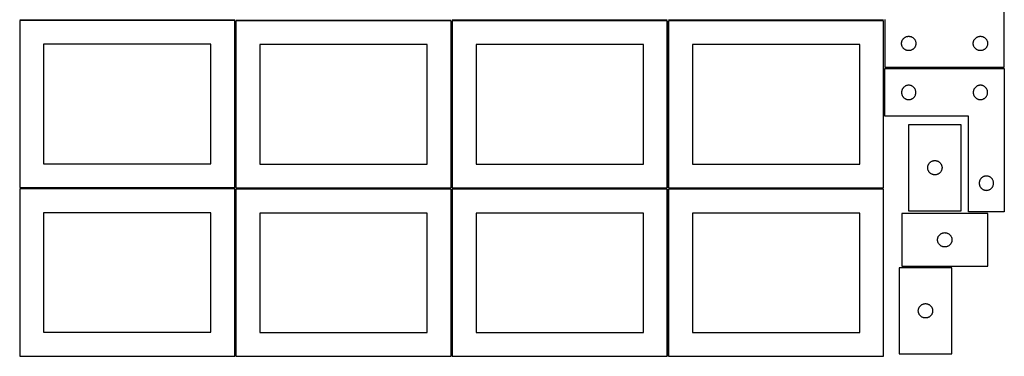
# Model space of a CAD drawing. Header units: millimetres. Extents: x 7 to 1243, y 7 to 2493.
# Tile 1 of 14: x 7 to 1243, y 7 to 429. Entities that reach past the tile are written whole.
import ezdxf

# ---------------------------------------------------------------- set-up
doc = ezdxf.new("R2010")
doc.units = ezdxf.units.MM
doc.layers.add('COMMON', color=5, linetype='CONTINUOUS', true_color=0x0000ff)
doc.layers.add('CUT', color=7, linetype='CONTINUOUS', true_color=0x000000)

msp = doc.modelspace()

# ---------------------------------------------------------------- linework, layer by layer
at = {"layer": 'COMMON'}
for p, q in [((6.541899, 429.282866), (276.518768, 429.282866)), ((278.062895, 428.791931), (548.062895, 428.791931)), ((548.812895, 428.041931), (548.812895, 218.062896)), ((819.562896, 428.812897), (549.562896, 428.812897)), ((820.312896, 428.05069), (820.312896, 218.062896)), ((1091.062897, 428.800691), (821.062897, 428.800691)), ((278.062895, 217.29193), (548.0419, 217.29193)), ((548.7919, 216.54193), (548.7919, 6.54193)), ((820.291901, 216.54193), (820.291901, 6.54193)), ((821.062897, 217.29193), (1091.041902, 217.29193))]:
    msp.add_line(p, q, dxfattribs=at)
at = {"layer": 'CUT'}
for p, q in [((1242.604735, 369.562929), (1242.604735, 549.562929)), ((276.518768, 428.532866), (6.518768, 428.532866)), ((6.518768, 428.532866), (6.518768, 218.532866)), ((276.518768, 218.532866), (276.518768, 428.532866)), ((548.062895, 428.041931), (278.062895, 428.041931)), ((278.062895, 428.041931), (278.062895, 218.041931)), ((548.062895, 218.041931), (548.062895, 428.041931)), ((819.562896, 428.062896), (549.562896, 428.062896)), ((549.562896, 428.062896), (549.562896, 218.062896)), ((819.562896, 218.062896), (819.562896, 428.062896)), ((1091.062897, 428.05069), (821.062897, 428.05069)), ((821.062897, 428.05069), (821.062897, 218.05069)), ((1091.062897, 218.05069), (1091.062897, 428.05069)), ((1092.604735, 429.562929), (1092.604735, 369.562929)), ((1119.160584, 407.877845), (1119.71178, 408.0853)), ((1119.71178, 408.0853), (1120.275363, 408.256261)), ((1120.275363, 408.256261), (1120.848922, 408.389996)), ((1120.848922, 408.389996), (1121.429999, 408.485933)), ((1121.429999, 408.485933), (1122.016107, 408.543659)), ((1122.016107, 408.543659), (1122.604735, 408.562929)), ((1122.604735, 408.562929), (1123.193363, 408.543659)), ((1123.193363, 408.543659), (1123.77947, 408.485933)), ((1123.77947, 408.485933), (1124.360548, 408.389996)), ((1124.360548, 408.389996), (1124.934106, 408.256261)), ((1124.934106, 408.256261), (1125.49769, 408.0853)), ((1125.49769, 408.0853), (1126.048886, 407.877845)), ((1209.160584, 407.877845), (1209.71178, 408.0853)), ((1209.71178, 408.0853), (1210.275363, 408.256261)), ((1210.275363, 408.256261), (1210.848922, 408.389996)), ((1210.848922, 408.389996), (1211.429999, 408.485933)), ((1211.429999, 408.485933), (1212.016107, 408.543659)), ((1212.016107, 408.543659), (1212.604735, 408.562929)), ((1212.604735, 408.562929), (1213.193363, 408.543659)), ((1213.193363, 408.543659), (1213.77947, 408.485933)), ((1213.77947, 408.485933), (1214.360548, 408.389996)), ((1214.360548, 408.389996), (1214.934106, 408.256261)), ((1214.934106, 408.256261), (1215.49769, 408.0853)), ((1215.49769, 408.0853), (1216.048886, 407.877845)), ((246.518768, 398.532866), (36.518768, 398.532866)), ((36.518768, 398.532866), (36.518768, 248.532866)), ((246.518768, 248.532866), (246.518768, 398.532866)), ((518.062895, 398.041931), (308.062895, 398.041931)), ((308.062895, 398.041931), (308.062895, 248.041931)), ((518.062895, 248.041931), (518.062895, 398.041931)), ((789.562896, 398.062896), (579.562896, 398.062896)), ((579.562896, 398.062896), (579.562896, 248.062896)), ((789.562896, 248.062896), (789.562896, 398.062896)), ((1061.062897, 398.05069), (851.062897, 398.05069)), ((851.062897, 398.05069), (851.062897, 248.05069)), ((1061.062897, 248.05069), (1061.062897, 398.05069)), ((1113.604735, 399.562929), (1113.624004, 400.151557)), ((1113.624004, 398.974301), (1113.604735, 399.562929)), ((1113.624004, 400.151557), (1113.681731, 400.737665)), ((1113.681731, 398.388193), (1113.624004, 398.974301)), ((1113.681731, 400.737665), (1113.777667, 401.318742)), ((1113.777667, 397.807116), (1113.681731, 398.388193)), ((1113.777667, 401.318742), (1113.911402, 401.8923)), ((1113.911402, 397.233557), (1113.777667, 397.807116)), ((1113.911402, 401.8923), (1114.082364, 402.455884)), ((1114.082364, 396.669974), (1113.911402, 397.233557)), ((1114.082364, 402.455884), (1114.289819, 403.00708)), ((1114.289819, 396.118778), (1114.082364, 396.669974)), ((1114.289819, 403.00708), (1114.53288, 403.543527)), ((1114.53288, 395.582331), (1114.289819, 396.118778)), ((1114.53288, 403.543527), (1114.810506, 404.062929)), ((1114.810506, 395.062929), (1114.53288, 395.582331)), ((1114.810506, 404.062929), (1115.121508, 404.563061)), ((1115.121508, 404.563061), (1115.464555, 405.041782)), ((1115.464555, 405.041782), (1115.838176, 405.497041)), ((1115.838176, 405.497041), (1116.240774, 405.92689)), ((1116.240774, 405.92689), (1116.670622, 406.329487)), ((1116.670622, 406.329487), (1117.125882, 406.703109)), ((1117.125882, 406.703109), (1117.604603, 407.046155)), ((1117.604603, 407.046155), (1118.104735, 407.357157)), ((1118.104735, 407.357157), (1118.624137, 407.634784)), ((1118.624137, 407.634784), (1119.160584, 407.877845)), ((1126.048886, 407.877845), (1126.585333, 407.634784)), ((1126.585333, 407.634784), (1127.104735, 407.357157)), ((1127.104735, 407.357157), (1127.604867, 407.046155)), ((1127.604867, 407.046155), (1128.083588, 406.703109)), ((1128.083588, 406.703109), (1128.538847, 406.329487)), ((1128.538847, 406.329487), (1128.968696, 405.92689)), ((1128.968696, 405.92689), (1129.371293, 405.497041)), ((1129.371293, 405.497041), (1129.744915, 405.041782)), ((1129.744915, 405.041782), (1130.087961, 404.563061)), ((1130.087961, 404.563061), (1130.398963, 404.062929)), ((1130.398963, 404.062929), (1130.676589, 403.543527)), ((1130.676589, 395.582331), (1130.398963, 395.062929)), ((1130.676589, 403.543527), (1130.919651, 403.00708)), ((1130.919651, 396.118778), (1130.676589, 395.582331)), ((1130.919651, 403.00708), (1131.127106, 402.455884)), ((1131.127106, 396.669974), (1130.919651, 396.118778)), ((1131.127106, 402.455884), (1131.298067, 401.8923)), ((1131.298067, 397.233557), (1131.127106, 396.669974)), ((1131.298067, 401.8923), (1131.431802, 401.318742)), ((1131.431802, 397.807116), (1131.298067, 397.233557)), ((1131.431802, 401.318742), (1131.527738, 400.737665)), ((1131.527738, 398.388193), (1131.431802, 397.807116)), ((1131.527738, 400.737665), (1131.585465, 400.151557)), ((1131.585465, 398.974301), (1131.527738, 398.388193)), ((1131.585465, 400.151557), (1131.604735, 399.562929)), ((1131.604735, 399.562929), (1131.585465, 398.974301)), ((1203.604735, 399.562929), (1203.624004, 400.151557)), ((1203.624004, 398.974301), (1203.604735, 399.562929)), ((1203.624004, 400.151557), (1203.681731, 400.737665)), ((1203.681731, 398.388193), (1203.624004, 398.974301)), ((1203.681731, 400.737665), (1203.777667, 401.318742)), ((1203.777667, 397.807116), (1203.681731, 398.388193)), ((1203.777667, 401.318742), (1203.911402, 401.8923)), ((1203.911402, 397.233557), (1203.777667, 397.807116)), ((1203.911402, 401.8923), (1204.082364, 402.455884)), ((1204.082364, 396.669974), (1203.911402, 397.233557)), ((1204.082364, 402.455884), (1204.289819, 403.00708)), ((1204.289819, 396.118778), (1204.082364, 396.669974)), ((1204.289819, 403.00708), (1204.53288, 403.543527)), ((1204.53288, 395.582331), (1204.289819, 396.118778)), ((1204.53288, 403.543527), (1204.810506, 404.062929)), ((1204.810506, 395.062929), (1204.53288, 395.582331)), ((1204.810506, 404.062929), (1205.121508, 404.563061)), ((1205.121508, 404.563061), (1205.464555, 405.041782)), ((1205.464555, 405.041782), (1205.838176, 405.497041)), ((1205.838176, 405.497041), (1206.240774, 405.92689)), ((1206.240774, 405.92689), (1206.670622, 406.329487)), ((1206.670622, 406.329487), (1207.125882, 406.703109)), ((1207.125882, 406.703109), (1207.604603, 407.046155)), ((1207.604603, 407.046155), (1208.104735, 407.357157)), ((1208.104735, 407.357157), (1208.624137, 407.634784)), ((1208.624137, 407.634784), (1209.160584, 407.877845)), ((1216.048886, 407.877845), (1216.585333, 407.634784)), ((1216.585333, 407.634784), (1217.104735, 407.357157)), ((1217.104735, 407.357157), (1217.604867, 407.046155)), ((1217.604867, 407.046155), (1218.083588, 406.703109)), ((1218.083588, 406.703109), (1218.538847, 406.329487)), ((1218.538847, 406.329487), (1218.968696, 405.92689)), ((1218.968696, 405.92689), (1219.371293, 405.497041)), ((1219.371293, 405.497041), (1219.744915, 405.041782)), ((1219.744915, 405.041782), (1220.087961, 404.563061)), ((1220.087961, 404.563061), (1220.398963, 404.062929)), ((1220.398963, 404.062929), (1220.676589, 403.543527)), ((1220.676589, 395.582331), (1220.398963, 395.062929)), ((1220.676589, 403.543527), (1220.919651, 403.00708)), ((1220.919651, 396.118778), (1220.676589, 395.582331)), ((1220.919651, 403.00708), (1221.127106, 402.455884)), ((1221.127106, 396.669974), (1220.919651, 396.118778)), ((1221.127106, 402.455884), (1221.298067, 401.8923)), ((1221.298067, 397.233557), (1221.127106, 396.669974)), ((1221.298067, 401.8923), (1221.431802, 401.318742)), ((1221.431802, 397.807116), (1221.298067, 397.233557)), ((1221.431802, 401.318742), (1221.527738, 400.737665)), ((1221.527738, 398.388193), (1221.431802, 397.807116)), ((1221.527738, 400.737665), (1221.585465, 400.151557)), ((1221.585465, 398.974301), (1221.527738, 398.388193)), ((1221.585465, 400.151557), (1221.604735, 399.562929)), ((1221.604735, 399.562929), (1221.585465, 398.974301)), ((1115.121508, 394.562797), (1114.810506, 395.062929)), ((1115.464555, 394.084076), (1115.121508, 394.562797)), ((1115.838176, 393.628817), (1115.464555, 394.084076)), ((1116.240774, 393.198968), (1115.838176, 393.628817)), ((1116.670622, 392.796371), (1116.240774, 393.198968)), ((1117.125882, 392.422749), (1116.670622, 392.796371)), ((1117.604603, 392.079702), (1117.125882, 392.422749)), ((1118.104735, 391.7687), (1117.604603, 392.079702)), ((1118.624137, 391.491074), (1118.104735, 391.7687)), ((1119.160584, 391.248013), (1118.624137, 391.491074)), ((1119.71178, 391.040558), (1119.160584, 391.248013)), ((1120.275363, 390.869596), (1119.71178, 391.040558)), ((1120.848922, 390.735861), (1120.275363, 390.869596)), ((1121.429999, 390.639925), (1120.848922, 390.735861)), ((1122.016107, 390.582199), (1121.429999, 390.639925)), ((1122.604735, 390.562929), (1122.016107, 390.582199)), ((1123.193363, 390.582199), (1122.604735, 390.562929)), ((1123.77947, 390.639925), (1123.193363, 390.582199)), ((1124.360548, 390.735861), (1123.77947, 390.639925)), ((1124.934106, 390.869596), (1124.360548, 390.735861)), ((1125.49769, 391.040558), (1124.934106, 390.869596)), ((1126.048886, 391.248013), (1125.49769, 391.040558)), ((1126.585333, 391.491074), (1126.048886, 391.248013)), ((1127.104735, 391.7687), (1126.585333, 391.491074)), ((1127.604867, 392.079702), (1127.104735, 391.7687)), ((1128.083588, 392.422749), (1127.604867, 392.079702)), ((1128.538847, 392.796371), (1128.083588, 392.422749)), ((1128.968696, 393.198968), (1128.538847, 392.796371)), ((1129.371293, 393.628817), (1128.968696, 393.198968)), ((1129.744915, 394.084076), (1129.371293, 393.628817)), ((1130.087961, 394.562797), (1129.744915, 394.084076)), ((1130.398963, 395.062929), (1130.087961, 394.562797)), ((1205.121508, 394.562797), (1204.810506, 395.062929)), ((1205.464555, 394.084076), (1205.121508, 394.562797)), ((1205.838176, 393.628817), (1205.464555, 394.084076)), ((1206.240774, 393.198968), (1205.838176, 393.628817)), ((1206.670622, 392.796371), (1206.240774, 393.198968)), ((1207.125882, 392.422749), (1206.670622, 392.796371)), ((1207.604603, 392.079702), (1207.125882, 392.422749)), ((1208.104735, 391.7687), (1207.604603, 392.079702)), ((1208.624137, 391.491074), (1208.104735, 391.7687)), ((1209.160584, 391.248013), (1208.624137, 391.491074)), ((1209.71178, 391.040558), (1209.160584, 391.248013)), ((1210.275363, 390.869596), (1209.71178, 391.040558)), ((1210.848922, 390.735861), (1210.275363, 390.869596)), ((1211.429999, 390.639925), (1210.848922, 390.735861)), ((1212.016107, 390.582199), (1211.429999, 390.639925)), ((1212.604735, 390.562929), (1212.016107, 390.582199)), ((1213.193363, 390.582199), (1212.604735, 390.562929)), ((1213.77947, 390.639925), (1213.193363, 390.582199)), ((1214.360548, 390.735861), (1213.77947, 390.639925)), ((1214.934106, 390.869596), (1214.360548, 390.735861)), ((1215.49769, 391.040558), (1214.934106, 390.869596)), ((1216.048886, 391.248013), (1215.49769, 391.040558)), ((1216.585333, 391.491074), (1216.048886, 391.248013)), ((1217.104735, 391.7687), (1216.585333, 391.491074)), ((1217.604867, 392.079702), (1217.104735, 391.7687)), ((1218.083588, 392.422749), (1217.604867, 392.079702)), ((1218.538847, 392.796371), (1218.083588, 392.422749)), ((1218.968696, 393.198968), (1218.538847, 392.796371)), ((1219.371293, 393.628817), (1218.968696, 393.198968)), ((1219.744915, 394.084076), (1219.371293, 393.628817)), ((1220.087961, 394.562797), (1219.744915, 394.084076)), ((1220.398963, 395.062929), (1220.087961, 394.562797)), ((1092.604729, 308.041938), (1092.604729, 368.041938)), ((1092.604729, 368.041938), (1242.604729, 368.041938)), ((1092.604735, 369.562929), (1242.604735, 369.562929)), ((1242.604729, 368.041938), (1242.604729, 188.041938)), ((1118.624131, 346.113792), (1118.104729, 345.836166)), ((1119.160578, 346.356853), (1118.624131, 346.113792)), ((1119.711774, 346.564309), (1119.160578, 346.356853)), ((1120.275358, 346.73527), (1119.711774, 346.564309)), ((1120.848916, 346.869005), (1120.275358, 346.73527)), ((1121.429993, 346.964941), (1120.848916, 346.869005)), ((1122.016101, 347.022668), (1121.429993, 346.964941)), ((1122.604729, 347.041938), (1122.016101, 347.022668)), ((1123.193357, 347.022668), (1122.604729, 347.041938)), ((1123.779465, 346.964941), (1123.193357, 347.022668)), ((1124.360542, 346.869005), (1123.779465, 346.964941)), ((1124.934101, 346.73527), (1124.360542, 346.869005)), ((1125.497684, 346.564309), (1124.934101, 346.73527)), ((1126.04888, 346.356853), (1125.497684, 346.564309)), ((1126.585327, 346.113792), (1126.04888, 346.356853)), ((1127.104729, 345.836166), (1126.585327, 346.113792)), ((1208.624131, 346.113792), (1208.104729, 345.836166)), ((1209.160578, 346.356853), (1208.624131, 346.113792)), ((1209.711774, 346.564309), (1209.160578, 346.356853)), ((1210.275358, 346.73527), (1209.711774, 346.564309)), ((1210.848916, 346.869005), (1210.275358, 346.73527)), ((1211.429993, 346.964941), (1210.848916, 346.869005)), ((1212.016101, 347.022668), (1211.429993, 346.964941)), ((1212.604729, 347.041938), (1212.016101, 347.022668)), ((1213.193357, 347.022668), (1212.604729, 347.041938)), ((1213.779465, 346.964941), (1213.193357, 347.022668)), ((1214.360542, 346.869005), (1213.779465, 346.964941)), ((1214.934101, 346.73527), (1214.360542, 346.869005)), ((1215.497684, 346.564309), (1214.934101, 346.73527)), ((1216.04888, 346.356853), (1215.497684, 346.564309)), ((1216.585327, 346.113792), (1216.04888, 346.356853)), ((1217.104729, 345.836166), (1216.585327, 346.113792)), ((1113.623999, 338.630566), (1113.604729, 338.041938)), ((1113.604729, 338.041938), (1113.623999, 337.453309)), ((1113.681725, 339.216673), (1113.623999, 338.630566)), ((1113.623999, 337.453309), (1113.681725, 336.867202)), ((1113.777662, 339.79775), (1113.681725, 339.216673)), ((1113.681725, 336.867202), (1113.777662, 336.286125)), ((1113.911397, 340.371309), (1113.777662, 339.79775)), ((1113.777662, 336.286125), (1113.911397, 335.712566)), ((1114.082358, 340.934893), (1113.911397, 340.371309)), ((1113.911397, 335.712566), (1114.082358, 335.148982)), ((1114.289813, 341.486088), (1114.082358, 340.934893)), ((1114.082358, 335.148982), (1114.289813, 334.597787)), ((1114.532874, 342.022536), (1114.289813, 341.486088)), ((1114.289813, 334.597787), (1114.532874, 334.061339)), ((1114.810501, 342.541938), (1114.532874, 342.022536)), ((1114.532874, 334.061339), (1114.810501, 333.541938)), ((1115.121503, 343.04207), (1114.810501, 342.541938)), ((1115.464549, 343.52079), (1115.121503, 343.04207)), ((1115.838171, 343.97605), (1115.464549, 343.52079)), ((1116.240768, 344.405899), (1115.838171, 343.97605)), ((1116.670617, 344.808496), (1116.240768, 344.405899)), ((1117.125876, 345.182118), (1116.670617, 344.808496)), ((1117.604597, 345.525164), (1117.125876, 345.182118)), ((1118.104729, 345.836166), (1117.604597, 345.525164)), ((1127.604861, 345.525164), (1127.104729, 345.836166)), ((1128.083582, 345.182118), (1127.604861, 345.525164)), ((1128.538841, 344.808496), (1128.083582, 345.182118)), ((1128.96869, 344.405899), (1128.538841, 344.808496)), ((1129.371287, 343.97605), (1128.96869, 344.405899)), ((1129.744909, 343.52079), (1129.371287, 343.97605)), ((1130.087956, 343.04207), (1129.744909, 343.52079)), ((1130.398958, 342.541938), (1130.087956, 343.04207)), ((1130.676584, 342.022536), (1130.398958, 342.541938)), ((1130.398958, 333.541938), (1130.676584, 334.061339)), ((1130.919645, 341.486088), (1130.676584, 342.022536)), ((1130.676584, 334.061339), (1130.919645, 334.597787)), ((1131.1271, 340.934893), (1130.919645, 341.486088)), ((1130.919645, 334.597787), (1131.1271, 335.148982)), ((1131.298062, 340.371309), (1131.1271, 340.934893)), ((1131.1271, 335.148982), (1131.298062, 335.712566)), ((1131.431797, 339.79775), (1131.298062, 340.371309)), ((1131.298062, 335.712566), (1131.431797, 336.286125)), ((1131.527733, 339.216673), (1131.431797, 339.79775)), ((1131.431797, 336.286125), (1131.527733, 336.867202)), ((1131.585459, 338.630566), (1131.527733, 339.216673)), ((1131.527733, 336.867202), (1131.585459, 337.453309)), ((1131.604729, 338.041938), (1131.585459, 338.630566)), ((1131.585459, 337.453309), (1131.604729, 338.041938)), ((1203.623999, 338.630566), (1203.604729, 338.041938)), ((1203.604729, 338.041938), (1203.623999, 337.453309)), ((1203.681725, 339.216673), (1203.623999, 338.630566)), ((1203.623999, 337.453309), (1203.681725, 336.867202)), ((1203.777662, 339.79775), (1203.681725, 339.216673)), ((1203.681725, 336.867202), (1203.777662, 336.286125)), ((1203.911397, 340.371309), (1203.777662, 339.79775)), ((1203.777662, 336.286125), (1203.911397, 335.712566)), ((1204.082358, 340.934893), (1203.911397, 340.371309)), ((1203.911397, 335.712566), (1204.082358, 335.148982)), ((1204.289813, 341.486088), (1204.082358, 340.934893)), ((1204.082358, 335.148982), (1204.289813, 334.597787)), ((1204.532874, 342.022536), (1204.289813, 341.486088)), ((1204.289813, 334.597787), (1204.532874, 334.061339)), ((1204.810501, 342.541938), (1204.532874, 342.022536)), ((1204.532874, 334.061339), (1204.810501, 333.541938)), ((1205.121503, 343.04207), (1204.810501, 342.541938)), ((1205.464549, 343.52079), (1205.121503, 343.04207)), ((1205.838171, 343.97605), (1205.464549, 343.52079)), ((1206.240768, 344.405899), (1205.838171, 343.97605)), ((1206.670617, 344.808496), (1206.240768, 344.405899)), ((1207.125876, 345.182118), (1206.670617, 344.808496)), ((1207.604597, 345.525164), (1207.125876, 345.182118)), ((1208.104729, 345.836166), (1207.604597, 345.525164)), ((1217.604861, 345.525164), (1217.104729, 345.836166)), ((1218.083582, 345.182118), (1217.604861, 345.525164)), ((1218.538841, 344.808496), (1218.083582, 345.182118)), ((1218.96869, 344.405899), (1218.538841, 344.808496)), ((1219.371287, 343.97605), (1218.96869, 344.405899)), ((1219.744909, 343.52079), (1219.371287, 343.97605)), ((1220.087956, 343.04207), (1219.744909, 343.52079)), ((1220.398958, 342.541938), (1220.087956, 343.04207)), ((1220.676584, 342.022536), (1220.398958, 342.541938)), ((1220.398958, 333.541938), (1220.676584, 334.061339)), ((1220.919645, 341.486088), (1220.676584, 342.022536)), ((1220.676584, 334.061339), (1220.919645, 334.597787)), ((1221.1271, 340.934893), (1220.919645, 341.486088)), ((1220.919645, 334.597787), (1221.1271, 335.148982)), ((1221.298062, 340.371309), (1221.1271, 340.934893)), ((1221.1271, 335.148982), (1221.298062, 335.712566)), ((1221.431797, 339.79775), (1221.298062, 340.371309)), ((1221.298062, 335.712566), (1221.431797, 336.286125)), ((1221.527733, 339.216673), (1221.431797, 339.79775)), ((1221.431797, 336.286125), (1221.527733, 336.867202)), ((1221.585459, 338.630566), (1221.527733, 339.216673)), ((1221.527733, 336.867202), (1221.585459, 337.453309)), ((1221.604729, 338.041938), (1221.585459, 338.630566)), ((1221.585459, 337.453309), (1221.604729, 338.041938)), ((1114.810501, 333.541938), (1115.121503, 333.041805)), ((1115.121503, 333.041805), (1115.464549, 332.563085)), ((1115.464549, 332.563085), (1115.838171, 332.107825)), ((1115.838171, 332.107825), (1116.240768, 331.677977)), ((1116.240768, 331.677977), (1116.670617, 331.275379)), ((1116.670617, 331.275379), (1117.125876, 330.901758)), ((1117.125876, 330.901758), (1117.604597, 330.558711)), ((1117.604597, 330.558711), (1118.104729, 330.247709)), ((1118.104729, 330.247709), (1118.624131, 329.970083)), ((1118.624131, 329.970083), (1119.160578, 329.727022)), ((1119.160578, 329.727022), (1119.711774, 329.519566)), ((1119.711774, 329.519566), (1120.275358, 329.348605)), ((1120.275358, 329.348605), (1120.848916, 329.21487)), ((1120.848916, 329.21487), (1121.429993, 329.118934)), ((1121.429993, 329.118934), (1122.016101, 329.061207)), ((1122.016101, 329.061207), (1122.604729, 329.041938)), ((1122.604729, 329.041938), (1123.193357, 329.061207)), ((1123.193357, 329.061207), (1123.779465, 329.118934)), ((1123.779465, 329.118934), (1124.360542, 329.21487)), ((1124.360542, 329.21487), (1124.934101, 329.348605)), ((1124.934101, 329.348605), (1125.497684, 329.519566)), ((1125.497684, 329.519566), (1126.04888, 329.727022)), ((1126.04888, 329.727022), (1126.585327, 329.970083)), ((1126.585327, 329.970083), (1127.104729, 330.247709)), ((1127.104729, 330.247709), (1127.604861, 330.558711)), ((1127.604861, 330.558711), (1128.083582, 330.901758)), ((1128.083582, 330.901758), (1128.538841, 331.275379)), ((1128.538841, 331.275379), (1128.96869, 331.677977)), ((1128.96869, 331.677977), (1129.371287, 332.107825)), ((1129.371287, 332.107825), (1129.744909, 332.563085)), ((1129.744909, 332.563085), (1130.087956, 333.041805)), ((1130.087956, 333.041805), (1130.398958, 333.541938)), ((1204.810501, 333.541938), (1205.121503, 333.041805)), ((1205.121503, 333.041805), (1205.464549, 332.563085)), ((1205.464549, 332.563085), (1205.838171, 332.107825)), ((1205.838171, 332.107825), (1206.240768, 331.677977)), ((1206.240768, 331.677977), (1206.670617, 331.275379)), ((1206.670617, 331.275379), (1207.125876, 330.901758)), ((1207.125876, 330.901758), (1207.604597, 330.558711)), ((1207.604597, 330.558711), (1208.104729, 330.247709)), ((1208.104729, 330.247709), (1208.624131, 329.970083)), ((1208.624131, 329.970083), (1209.160578, 329.727022)), ((1209.160578, 329.727022), (1209.711774, 329.519566)), ((1209.711774, 329.519566), (1210.275358, 329.348605)), ((1210.275358, 329.348605), (1210.848916, 329.21487)), ((1210.848916, 329.21487), (1211.429993, 329.118934)), ((1211.429993, 329.118934), (1212.016101, 329.061207)), ((1212.016101, 329.061207), (1212.604729, 329.041938)), ((1212.604729, 329.041938), (1213.193357, 329.061207)), ((1213.193357, 329.061207), (1213.779465, 329.118934)), ((1213.779465, 329.118934), (1214.360542, 329.21487)), ((1214.360542, 329.21487), (1214.934101, 329.348605)), ((1214.934101, 329.348605), (1215.497684, 329.519566)), ((1215.497684, 329.519566), (1216.04888, 329.727022)), ((1216.04888, 329.727022), (1216.585327, 329.970083)), ((1216.585327, 329.970083), (1217.104729, 330.247709)), ((1217.104729, 330.247709), (1217.604861, 330.558711)), ((1217.604861, 330.558711), (1218.083582, 330.901758)), ((1218.083582, 330.901758), (1218.538841, 331.275379)), ((1218.538841, 331.275379), (1218.96869, 331.677977)), ((1218.96869, 331.677977), (1219.371287, 332.107825)), ((1219.371287, 332.107825), (1219.744909, 332.563085)), ((1219.744909, 332.563085), (1220.087956, 333.041805)), ((1220.087956, 333.041805), (1220.398958, 333.541938)), ((1197.604729, 308.041938), (1092.604729, 308.041938)), ((1122.439493, 297.468733), (1122.439493, 189.468733)), ((1188.439493, 297.468733), (1122.439493, 297.468733)), ((1188.439493, 189.468733), (1188.439493, 297.468733)), ((1197.604729, 188.041938), (1197.604729, 308.041938)), ((36.518768, 248.532866), (246.518768, 248.532866)), ((308.062895, 248.041931), (518.062895, 248.041931)), ((579.562896, 248.062896), (789.562896, 248.062896)), ((851.062897, 248.05069), (1061.062897, 248.05069)), ((1147.124577, 246.912884), (1147.367638, 247.449332)), ((1147.367638, 247.449332), (1147.645264, 247.968733)), ((1147.645264, 247.968733), (1147.956266, 248.468866)), ((1147.956266, 248.468866), (1148.299313, 248.947586)), ((1148.299313, 248.947586), (1148.672934, 249.402846)), ((1148.672934, 249.402846), (1149.075532, 249.832694)), ((1149.075532, 249.832694), (1149.50538, 250.235292)), ((1149.50538, 250.235292), (1149.96064, 250.608914)), ((1149.96064, 250.608914), (1150.43936, 250.95196)), ((1150.43936, 250.95196), (1150.939493, 251.262962)), ((1150.939493, 251.262962), (1151.458894, 251.540588)), ((1151.458894, 251.540588), (1151.995342, 251.783649)), ((1151.995342, 251.783649), (1152.546537, 251.991105)), ((1152.546537, 251.991105), (1153.110121, 252.162066)), ((1153.110121, 252.162066), (1153.68368, 252.295801)), ((1153.68368, 252.295801), (1154.264757, 252.391737)), ((1154.264757, 252.391737), (1154.850864, 252.449464)), ((1154.850864, 252.449464), (1155.439493, 252.468733)), ((1155.439493, 252.468733), (1156.028121, 252.449464)), ((1156.028121, 252.449464), (1156.614228, 252.391737)), ((1156.614228, 252.391737), (1157.195305, 252.295801)), ((1157.195305, 252.295801), (1157.768864, 252.162066)), ((1157.768864, 252.162066), (1158.332448, 251.991105)), ((1158.332448, 251.991105), (1158.883643, 251.783649)), ((1158.883643, 251.783649), (1159.420091, 251.540588)), ((1159.420091, 251.540588), (1159.939493, 251.262962)), ((1159.939493, 251.262962), (1160.439625, 250.95196)), ((1160.439625, 250.95196), (1160.918345, 250.608914)), ((1160.918345, 250.608914), (1161.373605, 250.235292)), ((1161.373605, 250.235292), (1161.803454, 249.832694)), ((1161.803454, 249.832694), (1162.206051, 249.402846)), ((1162.206051, 249.402846), (1162.579673, 248.947586)), ((1162.579673, 248.947586), (1162.922719, 248.468866)), ((1162.922719, 248.468866), (1163.233721, 247.968733)), ((1163.233721, 247.968733), (1163.511347, 247.449332)), ((1163.511347, 247.449332), (1163.754408, 246.912884)), ((1146.439493, 243.468733), (1146.458762, 244.057362)), ((1146.458762, 242.880105), (1146.439493, 243.468733)), ((1146.458762, 244.057362), (1146.516489, 244.643469)), ((1146.516489, 242.293998), (1146.458762, 242.880105)), ((1146.516489, 244.643469), (1146.612425, 245.224546)), ((1146.612425, 241.712921), (1146.516489, 242.293998)), ((1146.612425, 245.224546), (1146.74616, 245.798105)), ((1146.74616, 241.139362), (1146.612425, 241.712921)), ((1146.74616, 245.798105), (1146.917121, 246.361689)), ((1146.917121, 240.575778), (1146.74616, 241.139362)), ((1146.917121, 246.361689), (1147.124577, 246.912884)), ((1147.124577, 240.024583), (1146.917121, 240.575778)), ((1147.367638, 239.488135), (1147.124577, 240.024583)), ((1147.645264, 238.968733), (1147.367638, 239.488135)), ((1147.956266, 238.468601), (1147.645264, 238.968733)), ((1148.299313, 237.989881), (1147.956266, 238.468601)), ((1148.672934, 237.534621), (1148.299313, 237.989881)), ((1149.075532, 237.104772), (1148.672934, 237.534621)), ((1149.50538, 236.702175), (1149.075532, 237.104772)), ((1149.96064, 236.328553), (1149.50538, 236.702175)), ((1150.43936, 235.985507), (1149.96064, 236.328553)), ((1150.939493, 235.674505), (1150.43936, 235.985507)), ((1151.458894, 235.396879), (1150.939493, 235.674505)), ((1151.995342, 235.153818), (1151.458894, 235.396879)), ((1152.546537, 234.946362), (1151.995342, 235.153818)), ((1153.110121, 234.775401), (1152.546537, 234.946362)), ((1158.332448, 234.946362), (1157.768864, 234.775401)), ((1158.883643, 235.153818), (1158.332448, 234.946362)), ((1159.420091, 235.396879), (1158.883643, 235.153818)), ((1159.939493, 235.674505), (1159.420091, 235.396879)), ((1160.439625, 235.985507), (1159.939493, 235.674505)), ((1160.918345, 236.328553), (1160.439625, 235.985507)), ((1161.373605, 236.702175), (1160.918345, 236.328553)), ((1161.803454, 237.104772), (1161.373605, 236.702175)), ((1162.206051, 237.534621), (1161.803454, 237.104772)), ((1162.579673, 237.989881), (1162.206051, 237.534621)), ((1162.922719, 238.468601), (1162.579673, 237.989881)), ((1163.233721, 238.968733), (1162.922719, 238.468601)), ((1163.511347, 239.488135), (1163.233721, 238.968733)), ((1163.754408, 240.024583), (1163.511347, 239.488135)), ((1163.754408, 246.912884), (1163.961864, 246.361689)), ((1163.961864, 240.575778), (1163.754408, 240.024583)), ((1163.961864, 246.361689), (1164.132825, 245.798105)), ((1164.132825, 241.139362), (1163.961864, 240.575778)), ((1164.132825, 245.798105), (1164.26656, 245.224546)), ((1164.26656, 241.712921), (1164.132825, 241.139362)), ((1164.26656, 245.224546), (1164.362496, 244.643469)), ((1164.362496, 242.293998), (1164.26656, 241.712921)), ((1164.362496, 244.643469), (1164.420223, 244.057362)), ((1164.420223, 242.880105), (1164.362496, 242.293998)), ((1164.420223, 244.057362), (1164.439493, 243.468733)), ((1164.439493, 243.468733), (1164.420223, 242.880105)), ((1153.68368, 234.641666), (1153.110121, 234.775401)), ((1154.264757, 234.54573), (1153.68368, 234.641666)), ((1154.850864, 234.488003), (1154.264757, 234.54573)), ((1155.439493, 234.468733), (1154.850864, 234.488003)), ((1156.028121, 234.488003), (1155.439493, 234.468733)), ((1156.614228, 234.54573), (1156.028121, 234.488003)), ((1157.195305, 234.641666), (1156.614228, 234.54573)), ((1157.768864, 234.775401), (1157.195305, 234.641666)), ((1211.123999, 224.630566), (1211.104729, 224.041938)), ((1211.104729, 224.041938), (1211.123999, 223.453309)), ((1211.181725, 225.216673), (1211.123999, 224.630566)), ((1211.123999, 223.453309), (1211.181725, 222.867202)), ((1211.277662, 225.79775), (1211.181725, 225.216673)), ((1211.181725, 222.867202), (1211.277662, 222.286125)), ((1211.411397, 226.371309), (1211.277662, 225.79775)), ((1211.582358, 226.934893), (1211.411397, 226.371309)), ((1211.789813, 227.486088), (1211.582358, 226.934893)), ((1212.032874, 228.022536), (1211.789813, 227.486088)), ((1212.310501, 228.541938), (1212.032874, 228.022536)), ((1212.621503, 229.04207), (1212.310501, 228.541938)), ((1212.964549, 229.52079), (1212.621503, 229.04207)), ((1213.338171, 229.97605), (1212.964549, 229.52079)), ((1213.740768, 230.405899), (1213.338171, 229.97605)), ((1214.170617, 230.808496), (1213.740768, 230.405899)), ((1214.625876, 231.182118), (1214.170617, 230.808496)), ((1215.104597, 231.525164), (1214.625876, 231.182118)), ((1215.604729, 231.836166), (1215.104597, 231.525164)), ((1216.124131, 232.113792), (1215.604729, 231.836166)), ((1216.660578, 232.356853), (1216.124131, 232.113792)), ((1217.211774, 232.564309), (1216.660578, 232.356853)), ((1217.775358, 232.73527), (1217.211774, 232.564309)), ((1218.348916, 232.869005), (1217.775358, 232.73527)), ((1218.929993, 232.964941), (1218.348916, 232.869005)), ((1219.516101, 233.022668), (1218.929993, 232.964941)), ((1220.104729, 233.041938), (1219.516101, 233.022668)), ((1220.693357, 233.022668), (1220.104729, 233.041938)), ((1221.279465, 232.964941), (1220.693357, 233.022668)), ((1221.860542, 232.869005), (1221.279465, 232.964941)), ((1222.434101, 232.73527), (1221.860542, 232.869005)), ((1222.997684, 232.564309), (1222.434101, 232.73527)), ((1223.54888, 232.356853), (1222.997684, 232.564309)), ((1224.085327, 232.113792), (1223.54888, 232.356853)), ((1224.604729, 231.836166), (1224.085327, 232.113792)), ((1225.104861, 231.525164), (1224.604729, 231.836166)), ((1225.583582, 231.182118), (1225.104861, 231.525164)), ((1226.038841, 230.808496), (1225.583582, 231.182118)), ((1226.46869, 230.405899), (1226.038841, 230.808496)), ((1226.871287, 229.97605), (1226.46869, 230.405899)), ((1227.244909, 229.52079), (1226.871287, 229.97605)), ((1227.587956, 229.04207), (1227.244909, 229.52079)), ((1227.898958, 228.541938), (1227.587956, 229.04207)), ((1228.176584, 228.022536), (1227.898958, 228.541938)), ((1228.419645, 227.486088), (1228.176584, 228.022536)), ((1228.6271, 226.934893), (1228.419645, 227.486088)), ((1228.798062, 226.371309), (1228.6271, 226.934893)), ((1228.931797, 225.79775), (1228.798062, 226.371309)), ((1229.027733, 225.216673), (1228.931797, 225.79775)), ((1228.931797, 222.286125), (1229.027733, 222.867202)), ((1229.085459, 224.630566), (1229.027733, 225.216673)), ((1229.027733, 222.867202), (1229.085459, 223.453309)), ((1229.104729, 224.041938), (1229.085459, 224.630566)), ((1229.085459, 223.453309), (1229.104729, 224.041938)), ((6.518768, 218.532866), (276.518768, 218.532866)), ((276.52597, 216.761734), (6.52597, 216.761734)), ((6.52597, 216.761734), (6.52597, 6.761734)), ((276.52597, 6.761734), (276.52597, 216.761734)), ((548.0419, 216.54193), (278.0419, 216.54193)), ((278.0419, 216.54193), (278.0419, 6.54193)), ((278.062895, 218.041931), (548.062895, 218.041931)), ((548.0419, 6.54193), (548.0419, 216.54193)), ((819.541901, 216.54193), (549.541901, 216.54193)), ((549.541901, 216.54193), (549.541901, 6.54193)), ((549.562896, 218.062896), (819.562896, 218.062896)), ((819.541901, 6.54193), (819.541901, 216.54193)), ((1091.041902, 216.54193), (821.041902, 216.54193)), ((821.041902, 216.54193), (821.041902, 6.54193)), ((821.062897, 218.05069), (1091.062897, 218.05069)), ((1091.041902, 6.54193), (1091.041902, 216.54193)), ((1211.277662, 222.286125), (1211.411397, 221.712566)), ((1211.411397, 221.712566), (1211.582358, 221.148982)), ((1211.582358, 221.148982), (1211.789813, 220.597787)), ((1211.789813, 220.597787), (1212.032874, 220.061339)), ((1212.032874, 220.061339), (1212.310501, 219.541938)), ((1212.310501, 219.541938), (1212.621503, 219.041805)), ((1212.621503, 219.041805), (1212.964549, 218.563085)), ((1212.964549, 218.563085), (1213.338171, 218.107825)), ((1213.338171, 218.107825), (1213.740768, 217.677977)), ((1213.740768, 217.677977), (1214.170617, 217.275379)), ((1214.170617, 217.275379), (1214.625876, 216.901758)), ((1214.625876, 216.901758), (1215.104597, 216.558711)), ((1215.104597, 216.558711), (1215.604729, 216.247709)), ((1215.604729, 216.247709), (1216.124131, 215.970083)), ((1216.124131, 215.970083), (1216.660578, 215.727022)), ((1216.660578, 215.727022), (1217.211774, 215.519566)), ((1217.211774, 215.519566), (1217.775358, 215.348605)), ((1217.775358, 215.348605), (1218.348916, 215.21487)), ((1218.348916, 215.21487), (1218.929993, 215.118934)), ((1218.929993, 215.118934), (1219.516101, 215.061207)), ((1219.516101, 215.061207), (1220.104729, 215.041938)), ((1220.104729, 215.041938), (1220.693357, 215.061207)), ((1220.693357, 215.061207), (1221.279465, 215.118934)), ((1221.279465, 215.118934), (1221.860542, 215.21487)), ((1221.860542, 215.21487), (1222.434101, 215.348605)), ((1222.434101, 215.348605), (1222.997684, 215.519566)), ((1222.997684, 215.519566), (1223.54888, 215.727022)), ((1223.54888, 215.727022), (1224.085327, 215.970083)), ((1224.085327, 215.970083), (1224.604729, 216.247709)), ((1224.604729, 216.247709), (1225.104861, 216.558711)), ((1225.104861, 216.558711), (1225.583582, 216.901758)), ((1225.583582, 216.901758), (1226.038841, 217.275379)), ((1226.038841, 217.275379), (1226.46869, 217.677977)), ((1226.46869, 217.677977), (1226.871287, 218.107825)), ((1226.871287, 218.107825), (1227.244909, 218.563085)), ((1227.244909, 218.563085), (1227.587956, 219.041805)), ((1227.587956, 219.041805), (1227.898958, 219.541938)), ((1227.898958, 219.541938), (1228.176584, 220.061339)), ((1228.176584, 220.061339), (1228.419645, 220.597787)), ((1228.419645, 220.597787), (1228.6271, 221.148982)), ((1228.6271, 221.148982), (1228.798062, 221.712566)), ((1228.798062, 221.712566), (1228.931797, 222.286125)), ((246.52597, 186.761734), (36.52597, 186.761734)), ((36.52597, 186.761734), (36.52597, 36.761734)), ((246.52597, 36.761734), (246.52597, 186.761734)), ((518.0419, 186.54193), (308.0419, 186.54193)), ((308.0419, 186.54193), (308.0419, 36.54193)), ((518.0419, 36.54193), (518.0419, 186.54193)), ((789.541901, 186.54193), (579.541901, 186.54193)), ((579.541901, 186.54193), (579.541901, 36.54193)), ((789.541901, 36.54193), (789.541901, 186.54193)), ((1061.041902, 186.54193), (851.041902, 186.54193)), ((851.041902, 186.54193), (851.041902, 36.54193)), ((1061.041902, 36.54193), (1061.041902, 186.54193)), ((1221.833363, 185.877918), (1113.833363, 185.877918)), ((1113.833363, 185.877918), (1113.833363, 119.877918)), ((1122.439493, 189.468733), (1188.439493, 189.468733)), ((1242.604729, 188.041938), (1197.604729, 188.041938)), ((1221.833363, 119.877918), (1221.833363, 185.877918)), ((1163.333363, 160.672147), (1163.852765, 160.949773)), ((1163.852765, 160.949773), (1164.389212, 161.192834)), ((1164.389212, 161.192834), (1164.940408, 161.40029)), ((1164.940408, 161.40029), (1165.503992, 161.571251)), ((1165.503992, 161.571251), (1166.07755, 161.704986)), ((1166.07755, 161.704986), (1166.658628, 161.800922)), ((1166.658628, 161.800922), (1167.244735, 161.858649)), ((1167.244735, 161.858649), (1167.833363, 161.877918)), ((1167.833363, 161.877918), (1168.421992, 161.858649)), ((1168.421992, 161.858649), (1169.008099, 161.800922)), ((1169.008099, 161.800922), (1169.589176, 161.704986)), ((1169.589176, 161.704986), (1170.162735, 161.571251)), ((1170.162735, 161.571251), (1170.726319, 161.40029)), ((1170.726319, 161.40029), (1171.277514, 161.192834)), ((1171.277514, 161.192834), (1171.813962, 160.949773)), ((1171.813962, 160.949773), (1172.333363, 160.672147)), ((1158.833363, 152.877918), (1158.852633, 153.466547)), ((1158.852633, 152.28929), (1158.833363, 152.877918)), ((1158.852633, 153.466547), (1158.91036, 154.052654)), ((1158.91036, 151.703183), (1158.852633, 152.28929)), ((1158.91036, 154.052654), (1159.006296, 154.633731)), ((1159.006296, 151.122105), (1158.91036, 151.703183)), ((1159.006296, 154.633731), (1159.140031, 155.20729)), ((1159.140031, 150.548547), (1159.006296, 151.122105)), ((1159.140031, 155.20729), (1159.310992, 155.770874)), ((1159.310992, 149.984963), (1159.140031, 150.548547)), ((1159.310992, 155.770874), (1159.518448, 156.322069)), ((1159.518448, 149.433767), (1159.310992, 149.984963)), ((1159.518448, 156.322069), (1159.761509, 156.858517)), ((1159.761509, 148.89732), (1159.518448, 149.433767)), ((1159.761509, 156.858517), (1160.039135, 157.377918)), ((1160.039135, 148.377918), (1159.761509, 148.89732)), ((1160.039135, 157.377918), (1160.350137, 157.87805)), ((1160.350137, 147.877786), (1160.039135, 148.377918)), ((1160.350137, 157.87805), (1160.693183, 158.356771)), ((1160.693183, 158.356771), (1161.066805, 158.812031)), ((1161.066805, 158.812031), (1161.469402, 159.241879)), ((1161.469402, 159.241879), (1161.899251, 159.644477)), ((1161.899251, 159.644477), (1162.35451, 160.018098)), ((1162.35451, 160.018098), (1162.833231, 160.361145)), ((1162.833231, 160.361145), (1163.333363, 160.672147)), ((1172.333363, 160.672147), (1172.833495, 160.361145)), ((1172.833495, 160.361145), (1173.312216, 160.018098)), ((1173.312216, 160.018098), (1173.767476, 159.644477)), ((1173.767476, 159.644477), (1174.197324, 159.241879)), ((1174.197324, 159.241879), (1174.599922, 158.812031)), ((1174.599922, 158.812031), (1174.973543, 158.356771)), ((1174.973543, 158.356771), (1175.31659, 157.87805)), ((1175.31659, 157.87805), (1175.627592, 157.377918)), ((1175.627592, 148.377918), (1175.31659, 147.877786)), ((1175.627592, 157.377918), (1175.905218, 156.858517)), ((1175.905218, 148.89732), (1175.627592, 148.377918)), ((1175.905218, 156.858517), (1176.148279, 156.322069)), ((1176.148279, 149.433767), (1175.905218, 148.89732)), ((1176.148279, 156.322069), (1176.355735, 155.770874)), ((1176.355735, 149.984963), (1176.148279, 149.433767)), ((1176.355735, 155.770874), (1176.526696, 155.20729)), ((1176.526696, 150.548547), (1176.355735, 149.984963)), ((1176.526696, 155.20729), (1176.660431, 154.633731)), ((1176.660431, 151.122105), (1176.526696, 150.548547)), ((1176.660431, 154.633731), (1176.756367, 154.052654)), ((1176.756367, 151.703183), (1176.660431, 151.122105)), ((1176.756367, 154.052654), (1176.814094, 153.466547)), ((1176.814094, 152.28929), (1176.756367, 151.703183)), ((1176.814094, 153.466547), (1176.833363, 152.877918)), ((1176.833363, 152.877918), (1176.814094, 152.28929)), ((1160.693183, 147.399066), (1160.350137, 147.877786)), ((1161.066805, 146.943806), (1160.693183, 147.399066)), ((1161.469402, 146.513957), (1161.066805, 146.943806)), ((1161.899251, 146.11136), (1161.469402, 146.513957)), ((1162.35451, 145.737738), (1161.899251, 146.11136)), ((1162.833231, 145.394692), (1162.35451, 145.737738)), ((1163.333363, 145.08369), (1162.833231, 145.394692)), ((1163.852765, 144.806064), (1163.333363, 145.08369)), ((1164.389212, 144.563003), (1163.852765, 144.806064)), ((1164.940408, 144.355547), (1164.389212, 144.563003)), ((1165.503992, 144.184586), (1164.940408, 144.355547)), ((1166.07755, 144.050851), (1165.503992, 144.184586)), ((1166.658628, 143.954915), (1166.07755, 144.050851)), ((1167.244735, 143.897188), (1166.658628, 143.954915)), ((1167.833363, 143.877918), (1167.244735, 143.897188)), ((1168.421992, 143.897188), (1167.833363, 143.877918)), ((1169.008099, 143.954915), (1168.421992, 143.897188)), ((1169.589176, 144.050851), (1169.008099, 143.954915)), ((1170.162735, 144.184586), (1169.589176, 144.050851)), ((1170.726319, 144.355547), (1170.162735, 144.184586)), ((1171.277514, 144.563003), (1170.726319, 144.355547)), ((1171.813962, 144.806064), (1171.277514, 144.563003)), ((1172.333363, 145.08369), (1171.813962, 144.806064)), ((1172.833495, 145.394692), (1172.333363, 145.08369)), ((1173.312216, 145.737738), (1172.833495, 145.394692)), ((1173.767476, 146.11136), (1173.312216, 145.737738)), ((1174.197324, 146.513957), (1173.767476, 146.11136)), ((1174.599922, 146.943806), (1174.197324, 146.513957)), ((1174.973543, 147.399066), (1174.599922, 146.943806)), ((1175.31659, 147.877786), (1174.973543, 147.399066)), ((1176.645758, 117.703863), (1110.645758, 117.703863)), ((1110.645758, 117.703863), (1110.645758, 9.703863)), ((1113.833363, 119.877918), (1221.833363, 119.877918)), ((1176.645758, 9.703863), (1176.645758, 117.703863)), ((1134.645758, 63.703863), (1134.665028, 64.292491)), ((1134.665028, 63.115235), (1134.645758, 63.703863)), ((1134.665028, 64.292491), (1134.722754, 64.878599)), ((1134.722754, 62.529127), (1134.665028, 63.115235)), ((1134.722754, 64.878599), (1134.81869, 65.459676)), ((1134.81869, 61.94805), (1134.722754, 62.529127)), ((1134.81869, 65.459676), (1134.952426, 66.033234)), ((1134.952426, 61.374491), (1134.81869, 61.94805)), ((1134.952426, 66.033234), (1135.123387, 66.596818)), ((1135.123387, 66.596818), (1135.330842, 67.148014)), ((1135.330842, 67.148014), (1135.573903, 67.684461)), ((1135.573903, 67.684461), (1135.851529, 68.203863)), ((1135.851529, 68.203863), (1136.162531, 68.703995)), ((1136.162531, 68.703995), (1136.505578, 69.182716)), ((1136.505578, 69.182716), (1136.8792, 69.637975)), ((1136.8792, 69.637975), (1137.281797, 70.067824)), ((1137.281797, 70.067824), (1137.711646, 70.470421)), ((1137.711646, 70.470421), (1138.166905, 70.844043)), ((1138.166905, 70.844043), (1138.645626, 71.187089)), ((1138.645626, 71.187089), (1139.145758, 71.498091)), ((1139.145758, 71.498091), (1139.66516, 71.775718)), ((1139.66516, 71.775718), (1140.201607, 72.018779)), ((1140.201607, 72.018779), (1140.752803, 72.226234)), ((1140.752803, 72.226234), (1141.316387, 72.397195)), ((1141.316387, 72.397195), (1141.889945, 72.53093)), ((1141.889945, 72.53093), (1142.471022, 72.626867)), ((1142.471022, 72.626867), (1143.05713, 72.684593)), ((1143.05713, 72.684593), (1143.645758, 72.703863)), ((1143.645758, 72.703863), (1144.234386, 72.684593)), ((1144.234386, 72.684593), (1144.820494, 72.626867)), ((1144.820494, 72.626867), (1145.401571, 72.53093)), ((1145.401571, 72.53093), (1145.975129, 72.397195)), ((1145.975129, 72.397195), (1146.538713, 72.226234)), ((1146.538713, 72.226234), (1147.089909, 72.018779)), ((1147.089909, 72.018779), (1147.626356, 71.775718)), ((1147.626356, 71.775718), (1148.145758, 71.498091)), ((1148.145758, 71.498091), (1148.64589, 71.187089)), ((1148.64589, 71.187089), (1149.124611, 70.844043)), ((1149.124611, 70.844043), (1149.57987, 70.470421)), ((1149.57987, 70.470421), (1150.009719, 70.067824)), ((1150.009719, 70.067824), (1150.412316, 69.637975)), ((1150.412316, 69.637975), (1150.785938, 69.182716)), ((1150.785938, 69.182716), (1151.128984, 68.703995)), ((1151.128984, 68.703995), (1151.439987, 68.203863)), ((1151.439987, 68.203863), (1151.717613, 67.684461)), ((1151.717613, 67.684461), (1151.960674, 67.148014)), ((1151.960674, 67.148014), (1152.168129, 66.596818)), ((1152.168129, 66.596818), (1152.33909, 66.033234)), ((1152.33909, 66.033234), (1152.472826, 65.459676)), ((1152.472826, 61.94805), (1152.33909, 61.374491)), ((1152.472826, 65.459676), (1152.568762, 64.878599)), ((1152.568762, 62.529127), (1152.472826, 61.94805)), ((1152.568762, 64.878599), (1152.626488, 64.292491)), ((1152.626488, 63.115235), (1152.568762, 62.529127)), ((1152.626488, 64.292491), (1152.645758, 63.703863)), ((1152.645758, 63.703863), (1152.626488, 63.115235)), ((1135.123387, 60.810908), (1134.952426, 61.374491)), ((1135.330842, 60.259712), (1135.123387, 60.810908)), ((1135.573903, 59.723265), (1135.330842, 60.259712)), ((1135.851529, 59.203863), (1135.573903, 59.723265)), ((1136.162531, 58.703731), (1135.851529, 59.203863)), ((1136.505578, 58.22501), (1136.162531, 58.703731)), ((1136.8792, 57.769751), (1136.505578, 58.22501)), ((1137.281797, 57.339902), (1136.8792, 57.769751)), ((1137.711646, 56.937305), (1137.281797, 57.339902)), ((1138.166905, 56.563683), (1137.711646, 56.937305)), ((1138.645626, 56.220636), (1138.166905, 56.563683)), ((1139.145758, 55.909634), (1138.645626, 56.220636)), ((1139.66516, 55.632008), (1139.145758, 55.909634)), ((1140.201607, 55.388947), (1139.66516, 55.632008)), ((1140.752803, 55.181492), (1140.201607, 55.388947)), ((1141.316387, 55.01053), (1140.752803, 55.181492)), ((1141.889945, 54.876795), (1141.316387, 55.01053)), ((1142.471022, 54.780859), (1141.889945, 54.876795)), ((1143.05713, 54.723133), (1142.471022, 54.780859)), ((1143.645758, 54.703863), (1143.05713, 54.723133)), ((1144.234386, 54.723133), (1143.645758, 54.703863)), ((1144.820494, 54.780859), (1144.234386, 54.723133)), ((1145.401571, 54.876795), (1144.820494, 54.780859)), ((1145.975129, 55.01053), (1145.401571, 54.876795)), ((1146.538713, 55.181492), (1145.975129, 55.01053)), ((1147.089909, 55.388947), (1146.538713, 55.181492)), ((1147.626356, 55.632008), (1147.089909, 55.388947)), ((1148.145758, 55.909634), (1147.626356, 55.632008)), ((1148.64589, 56.220636), (1148.145758, 55.909634)), ((1149.124611, 56.563683), (1148.64589, 56.220636)), ((1149.57987, 56.937305), (1149.124611, 56.563683)), ((1150.009719, 57.339902), (1149.57987, 56.937305)), ((1150.412316, 57.769751), (1150.009719, 57.339902)), ((1150.785938, 58.22501), (1150.412316, 57.769751)), ((1151.128984, 58.703731), (1150.785938, 58.22501)), ((1151.439987, 59.203863), (1151.128984, 58.703731)), ((1151.717613, 59.723265), (1151.439987, 59.203863)), ((1151.960674, 60.259712), (1151.717613, 59.723265)), ((1152.168129, 60.810908), (1151.960674, 60.259712)), ((1152.33909, 61.374491), (1152.168129, 60.810908)), ((36.52597, 36.761734), (246.52597, 36.761734)), ((308.0419, 36.54193), (518.0419, 36.54193)), ((579.541901, 36.54193), (789.541901, 36.54193)), ((851.041902, 36.54193), (1061.041902, 36.54193)), ((6.52597, 6.761734), (276.52597, 6.761734)), ((278.0419, 6.54193), (548.0419, 6.54193)), ((549.541901, 6.54193), (819.541901, 6.54193)), ((821.041902, 6.54193), (1091.041902, 6.54193)), ((1110.645758, 9.703863), (1176.645758, 9.703863))]:
    msp.add_line(p, q, dxfattribs=at)

doc.saveas('drawing.dxf')
